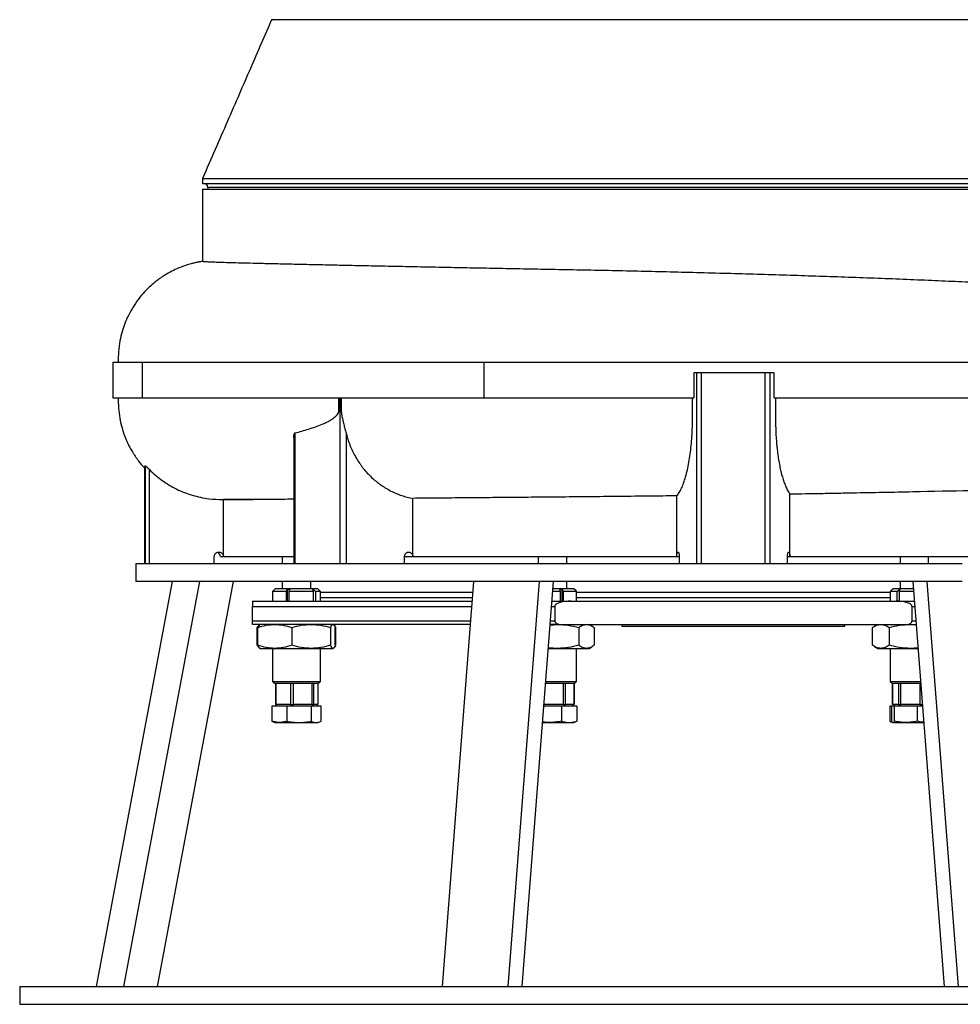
# Model space of a CAD drawing. Extents: x 4548 to 5448, y 3024 to 5003.
# Tile 1 of 8: x 4548 to 5076, y 3024 to 3576. Entities that reach past the tile are written whole.
import ezdxf

# ---------------------------------------------------------------- set-up
doc = ezdxf.new("R2010")
doc.units = 0
doc.header["$LTSCALE"] = 10
doc.header["$MEASUREMENT"] = 0
doc.layers.get('0').update_dxf_attribs({"linetype": 'CONTINUOUS'})

msp = doc.modelspace()

# ---------------------------------------------------------------- linework, layer by layer
at = {"color": 7, "linetype": 'Continuous'}
for p, q in [((4650.89, 3486.69), (4650.89, 3483.69)), ((5245.89, 3483.69), (4650.89, 3483.69)), ((4650.89, 3480.69), (4650.89, 3440.13)), ((4650.89, 3480.69), (5245.89, 3480.69)), ((4653.89, 3481.69), (4653.89, 3480.69)), ((5242.89, 3481.69), (4653.89, 3481.69)), ((4600.59, 3383.69), (4600.59, 3363.69)), ((4600.59, 3383.69), (4616.95, 3383.69)), ((4616.95, 3383.69), (4808.56, 3383.69)), ((4616.95, 3383.69), (4616.95, 3363.69)), ((4808.56, 3383.69), (5171.62, 3383.69)), ((4808.56, 3383.69), (4808.56, 3363.69)), ((4926.3, 3377.69), (4926.3, 3363.69)), ((4927.83, 3377.69), (4926.3, 3377.69)), ((4930.57, 3377.69), (4927.83, 3377.69)), ((4927.83, 3270.69), (4927.83, 3377.69)), ((4966.22, 3377.69), (4930.57, 3377.69)), ((4930.57, 3270.69), (4930.57, 3377.69)), ((4968.95, 3377.69), (4966.22, 3377.69)), ((4966.22, 3270.69), (4966.22, 3377.69)), ((4971.18, 3377.69), (4968.95, 3377.69)), ((4968.95, 3270.69), (4968.95, 3377.69)), ((4971.18, 3363.69), (4971.18, 3377.69)), ((4600.59, 3363.69), (4616.95, 3363.69)), ((4616.95, 3363.69), (4808.56, 3363.69)), ((4727.99, 3270.69), (4727.99, 3363.69)), ((4808.56, 3363.69), (4926.3, 3363.69)), ((4971.18, 3363.69), (5171.62, 3363.69)), ((4702.02, 3341.21), (4702.02, 3270.69)), ((4702.78, 3270.69), (4702.78, 3344.04)), ((4731.5, 3270.69), (4731.5, 3343.25)), ((4618.39, 3324.67), (4618.87, 3325.59)), ((4618.39, 3324.67), (4618.39, 3270.69)), ((4618.87, 3270.69), (4618.87, 3325.59)), ((4621.09, 3270.69), (4621.09, 3323.47)), ((4662.08, 3306.65), (4662.93, 3306.65)), ((4662.42, 3306.66), (4662.64, 3306.65)), ((4662.64, 3274.69), (4662.64, 3306.65)), ((4768.75, 3274.69), (4768.75, 3307.35)), ((4916.7, 3274.69), (4916.7, 3308.76)), ((4980.09, 3274.69), (4980.09, 3309.66)), ((4657.47, 3270.69), (4657.47, 3274.69)), ((4660.89, 3274.69), (4662.64, 3274.69)), ((4662.64, 3274.69), (4702.02, 3274.69)), ((4695.56, 3274.69), (4695.56, 3270.69)), ((4764.11, 3270.69), (4764.11, 3274.69)), ((4764.11, 3274.69), (4768.75, 3274.69)), ((4768.75, 3274.69), (4916.7, 3274.69)), ((4838.98, 3274.69), (4838.98, 3270.69)), ((4854.98, 3270.69), (4854.98, 3274.69)), ((4916.7, 3274.69), (4918.08, 3274.69)), ((4918.08, 3274.69), (4918.08, 3270.69)), ((4978.7, 3270.69), (4978.7, 3274.69)), ((4978.7, 3274.69), (4980.09, 3274.69)), ((4980.09, 3274.69), (5234.14, 3274.69)), ((5041.8, 3274.69), (5041.8, 3270.69)), ((5057.8, 3270.69), (5057.8, 3274.69)), ((4613.39, 3270.69), (4613.39, 3260.69)), ((5076.59, 3270.69), (4613.39, 3270.69)), ((4591.53, 3033.69), (4633.99, 3260.69)), ((4606.84, 3033.69), (4649.3, 3260.69)), ((5076.59, 3260.69), (4613.39, 3260.69)), ((4625.69, 3033.69), (4668.15, 3260.69)), ((4695.56, 3260.69), (4695.56, 3256.69)), ((4711.56, 3256.69), (4711.56, 3260.69)), ((4785.27, 3033.69), (4802.85, 3260.69)), ((4822.22, 3033.69), (4839.81, 3260.69)), ((4830.03, 3033.69), (4847.62, 3260.69)), ((4854.98, 3256.69), (4854.98, 3260.69)), ((5041.8, 3260.69), (5041.8, 3256.69)), ((5066.75, 3033.69), (5049.17, 3260.69)), ((5074.56, 3033.69), (5056.97, 3260.69)), ((4691.56, 3256.69), (4690.06, 3255.19)), ((4690.06, 3255.19), (4690.06, 3249.69)), ((4697.84, 3255.19), (4690.06, 3255.19)), ((4703.56, 3256.69), (4691.56, 3256.69)), ((4697.84, 3255.19), (4698.33, 3256.49)), ((4697.84, 3249.69), (4697.84, 3255.19)), ((4698.33, 3256.49), (4699.72, 3256.49)), ((4698.33, 3256.49), (4698.33, 3249.69)), ((4699.72, 3256.49), (4699.23, 3255.19)), ((4713.1, 3255.19), (4699.23, 3255.19)), ((4699.23, 3255.19), (4699.23, 3249.69)), ((4715.56, 3256.69), (4703.56, 3256.69)), ((4713.1, 3255.19), (4712.63, 3256.51)), ((4713.1, 3249.69), (4713.1, 3255.19)), ((4717.06, 3255.19), (4714.1, 3255.19)), ((4714.1, 3255.19), (4714.1, 3249.69)), ((4717.06, 3255.19), (4715.56, 3256.69)), ((4717.06, 3249.69), (4717.06, 3255.19)), ((4717.06, 3254.69), (4802.39, 3254.69)), ((4717.06, 3251.69), (4802.16, 3251.69)), ((4851.58, 3255.19), (4847.19, 3255.19)), ((4858.98, 3256.69), (4847.31, 3256.69)), ((4851.07, 3256.49), (4852.45, 3256.49)), ((4851.58, 3255.19), (4851.07, 3256.49)), ((4851.58, 3249.69), (4851.58, 3255.19)), ((4852.45, 3256.49), (4852.96, 3255.19)), ((4852.45, 3249.69), (4852.45, 3256.49)), ((4860.48, 3255.19), (4852.96, 3255.19)), ((4852.96, 3255.19), (4852.96, 3249.69)), ((4860.45, 3255.23), (4858.98, 3256.69)), ((4860.4, 3254.69), (4948.39, 3254.69)), ((4860.4, 3251.69), (4948.39, 3251.69)), ((4860.48, 3255.19), (4860.45, 3255.23)), ((4860.48, 3249.69), (4860.48, 3255.19)), ((4948.39, 3254.69), (5036.3, 3254.69)), ((4948.39, 3251.69), (5036.3, 3251.69)), ((5037.8, 3256.69), (5036.3, 3255.19)), ((5036.3, 3255.19), (5036.3, 3249.69)), ((5040.24, 3255.19), (5036.3, 3255.19)), ((5049.48, 3256.69), (5037.8, 3256.69)), ((5040.24, 3255.19), (5041.67, 3256.51)), ((5040.24, 3249.69), (5040.24, 3255.19)), ((5041.67, 3256.51), (5041.36, 3255.19)), ((5049.59, 3255.19), (5041.36, 3255.19)), ((5041.36, 3255.19), (5041.36, 3249.69)), ((4678.89, 3238.69), (4678.89, 3246.69)), ((4678.89, 3246.69), (4801.77, 3246.69)), ((4846.53, 3246.69), (4848.26, 3246.69)), ((4846.77, 3249.69), (4857.23, 3249.69)), ((4848.26, 3246.69), (4848.26, 3238.69)), ((4857.23, 3249.69), (5039.55, 3249.69)), ((5039.55, 3249.69), (5050.02, 3249.69)), ((5048.52, 3238.69), (5048.52, 3246.69)), ((5048.52, 3246.69), (5050.25, 3246.69)), ((4678.89, 3238.69), (4801.15, 3238.69)), ((4801, 3236.69), (4678.89, 3236.69)), ((4681.54, 3225.02), (4681.54, 3234.86)), ((4681.85, 3225.02), (4681.85, 3234.86)), ((4682.88, 3236.59), (4682.78, 3236.53)), ((4683.06, 3236.69), (4682.88, 3236.59)), ((4700.87, 3234.86), (4700.87, 3225.02)), ((4722.59, 3234.86), (4722.59, 3225.02)), ((4724.25, 3236.59), (4724.06, 3236.69)), ((4725.22, 3234.97), (4725.58, 3234.86)), ((4725.28, 3225.02), (4725.28, 3234.86)), ((4725.58, 3225.02), (4725.58, 3234.86)), ((4845.73, 3236.33), (4850, 3236.69)), ((4850.48, 3236.69), (4845.76, 3236.69)), ((4845.91, 3238.69), (4848.26, 3238.69)), ((4850.48, 3236.69), (5046.31, 3236.69)), ((4861.71, 3234.86), (4861.71, 3225.02)), ((4869.06, 3235.78), (4867.48, 3236.69)), ((4870.39, 3234.86), (4870.39, 3225.02)), ((4870.5, 3225.02), (4870.5, 3234.86)), ((4885.89, 3236.69), (4885.89, 3235.69)), ((4885.89, 3235.69), (4948.39, 3235.69)), ((4948.39, 3235.69), (5010.89, 3235.69)), ((5010.89, 3235.69), (5010.89, 3236.69)), ((5026.29, 3225.02), (5026.29, 3234.86)), ((5029.3, 3236.69), (5027.41, 3235.6)), ((5035.71, 3234.86), (5035.71, 3225.02)), ((5046.31, 3236.69), (5051.02, 3236.69)), ((5047.47, 3236.69), (5051.05, 3236.4)), ((5048.52, 3238.69), (5050.87, 3238.69)), ((4725.58, 3225.02), (4725.32, 3224.95)), ((4867.48, 3223.19), (4869.05, 3224.1)), ((5027.41, 3224.29), (5029.3, 3223.19)), ((4682.79, 3223.35), (4682.88, 3223.3)), ((4682.88, 3223.3), (4683.06, 3223.19)), ((4683.06, 3223.19), (4691.36, 3223.19)), ((4690.06, 3223.19), (4690.06, 3204.69)), ((4691.36, 3223.19), (4711.73, 3223.19)), ((4711.73, 3223.19), (4723.93, 3223.19)), ((4717.06, 3204.69), (4717.06, 3223.19)), ((4724.2, 3223.39), (4723.93, 3223.19)), ((4723.93, 3223.19), (4724.06, 3223.19)), ((4724.06, 3223.19), (4724.25, 3223.3)), ((4844.65, 3223.19), (4850, 3223.19)), ((4850, 3223.19), (4844.75, 3223.63)), ((4850, 3223.19), (4866.05, 3223.19)), ((4860.48, 3204.69), (4860.48, 3223.19)), ((4866.05, 3223.19), (4867.48, 3223.19)), ((5029.3, 3223.19), (5031, 3223.19)), ((5031, 3223.19), (5047.47, 3223.19)), ((5036.3, 3223.19), (5036.3, 3204.69)), ((5052.04, 3223.58), (5047.47, 3223.19)), ((5047.47, 3223.19), (5052.07, 3223.19)), ((4690.06, 3204.69), (4691.06, 3203.69)), ((4690.06, 3204.69), (4717.06, 3204.69)), ((4691.06, 3203.69), (4716.06, 3203.69)), ((4691.69, 3203.69), (4691.69, 3191.69)), ((4692.21, 3191.69), (4692.21, 3203.69)), ((4700.23, 3203.69), (4700.23, 3191.69)), ((4701.86, 3191.69), (4701.86, 3203.69)), ((4712.11, 3203.69), (4712.11, 3191.69)), ((4713.22, 3191.69), (4713.22, 3203.69)), ((4715.44, 3203.69), (4715.44, 3191.69)), ((4716.06, 3203.69), (4717.06, 3204.69)), ((4843.2, 3203.69), (4859.48, 3203.69)), ((4843.28, 3204.69), (4860.48, 3204.69)), ((4852.96, 3203.69), (4852.96, 3191.69)), ((4854.35, 3191.69), (4854.35, 3203.69)), ((4859.23, 3191.69), (4859.23, 3203.69)), ((4859.23, 3203.69), (4859.23, 3191.69)), ((4859.48, 3203.69), (4860.48, 3204.69)), ((5036.3, 3204.69), (5037.3, 3203.69)), ((5036.3, 3204.69), (5040.79, 3204.69)), ((5037.3, 3203.69), (5053.58, 3203.69)), ((5037.55, 3203.69), (5037.55, 3191.69)), ((5037.64, 3191.69), (5037.64, 3203.69)), ((5037.67, 3191.69), (5037.67, 3203.69)), ((5040.79, 3204.69), (5053.5, 3204.69)), ((5041.02, 3203.69), (5041.02, 3191.69)), ((5042.26, 3191.69), (5042.26, 3203.69)), ((5052.81, 3203.69), (5052.81, 3191.69)), ((4689.8, 3190.89), (4689.8, 3182.37)), ((4698.04, 3190.89), (4689.8, 3190.89)), ((4691.69, 3191.69), (4692.21, 3191.69)), ((4692.32, 3191.69), (4691.86, 3190.89)), ((4694.48, 3191.69), (4692.21, 3191.69)), ((4697.96, 3191.69), (4694.48, 3191.69)), ((4700.23, 3191.69), (4697.96, 3191.69)), ((4698.04, 3190.89), (4698.04, 3182.37)), ((4711.81, 3190.89), (4698.04, 3190.89)), ((4700.23, 3191.69), (4701.86, 3191.69)), ((4704.76, 3191.69), (4701.86, 3191.69)), ((4709.2, 3191.69), (4704.76, 3191.69)), ((4712.11, 3191.69), (4709.2, 3191.69)), ((4711.81, 3190.89), (4711.81, 3182.37)), ((4717.33, 3190.89), (4711.81, 3190.89)), ((4712.11, 3191.69), (4713.22, 3191.69)), ((4713.85, 3191.69), (4713.22, 3191.69)), ((4714.81, 3191.69), (4713.85, 3191.69)), ((4715.27, 3190.89), (4714.81, 3191.69)), ((4715.44, 3191.69), (4714.81, 3191.69)), ((4717.33, 3182.37), (4717.33, 3190.89)), ((4852.07, 3190.89), (4842.21, 3190.89)), ((4845.25, 3191.69), (4842.27, 3191.69)), ((4849.91, 3191.69), (4845.25, 3191.69)), ((4852.96, 3191.69), (4849.91, 3191.69)), ((4852.07, 3190.89), (4852.07, 3182.37)), ((4860.69, 3190.89), (4852.07, 3190.89)), ((4852.96, 3191.69), (4854.35, 3191.69)), ((4855.74, 3191.69), (4854.35, 3191.69)), ((4857.85, 3191.69), (4855.74, 3191.69)), ((4859.23, 3191.69), (4857.85, 3191.69)), ((4858.69, 3190.89), (4858.23, 3191.69)), ((4860.69, 3190.89), (4860.69, 3182.37)), ((5036.1, 3190.89), (5036.1, 3182.37)), ((5037.09, 3190.89), (5036.1, 3190.89)), ((5037.09, 3190.89), (5037.09, 3182.37)), ((5038.67, 3190.89), (5037.09, 3190.89)), ((5037.64, 3191.69), (5037.55, 3191.69)), ((5037.67, 3191.69), (5037.64, 3191.69)), ((5038.62, 3191.69), (5037.67, 3191.69)), ((5038.56, 3191.69), (5038.1, 3190.89)), ((5040.07, 3191.69), (5038.62, 3191.69)), ((5038.67, 3182.37), (5038.67, 3190.89)), ((5051.38, 3190.89), (5038.67, 3190.89)), ((5041.02, 3191.69), (5040.07, 3191.69)), ((5041.02, 3191.69), (5042.26, 3191.69)), ((5045.25, 3191.69), (5042.26, 3191.69)), ((5049.82, 3191.69), (5045.25, 3191.69)), ((5052.81, 3191.69), (5049.82, 3191.69)), ((5051.38, 3190.89), (5051.38, 3182.37)), ((5054.57, 3190.89), (5051.38, 3190.89)), ((5052.81, 3191.69), (5054.39, 3191.69)), ((5054.39, 3191.69), (5054.39, 3193.22)), ((5054.51, 3191.69), (5054.39, 3191.69)), ((4689.8, 3182.37), (4690.48, 3182.12)), ((4690.47, 3182.09), (4691.56, 3181.69)), ((4691.56, 3181.69), (4693.92, 3181.69)), ((4693.92, 3181.69), (4704.93, 3181.69)), ((4704.93, 3181.69), (4714.57, 3181.69)), ((4714.57, 3181.69), (4715.56, 3181.69)), ((4715.56, 3181.69), (4716.66, 3182.09)), ((4841.5, 3181.69), (4845.21, 3181.69)), ((4845.21, 3181.69), (4856.38, 3181.69)), ((4856.38, 3181.69), (4858.98, 3181.69)), ((4858.98, 3181.69), (4859.89, 3182.02)), ((4860.69, 3182.37), (4859.88, 3182.05)), ((5036.89, 3182.02), (5037.8, 3181.69)), ((5037.88, 3181.69), (5045.02, 3181.69)), ((5045.02, 3181.69), (5055.29, 3181.69)), ((4548.39, 3033.69), (4548.39, 3023.69)), ((4548.39, 3033.69), (5348.39, 3033.69)), ((4548.39, 3023.69), (5348.39, 3023.69))]:
    msp.add_line(p, q, dxfattribs=at)
for centre, radius, end in [((4651.89, 3481.69), 2, 90), ((4658.39, 3274.69), 2.5, 70.6418)]:
    msp.add_arc(centre, radius, 0, end, dxfattribs=at)
for points, knots in [([(4689.59, 3575.69), (4687.65, 3571.25), (4683.72, 3562.2), (4677.65, 3548.21), (4671.32, 3533.64), (4664.73, 3518.49), (4657.88, 3502.74), (4653.25, 3492.12), (4650.89, 3486.69)], [0, 0, 0, 0, 0.1512673, 0.307828, 0.4703589, 0.6395125, 0.8158884, 1, 1, 1, 1]), ([(5207.13, 3575.69), (5207.12, 3575.69), (5207.1, 3575.69), (5206.9, 3575.69), (5206.25, 3575.69), (5206.34, 3575.69), (5206.52, 3575.69), (5206.51, 3575.69), (5206.09, 3575.69), (5205.09, 3575.69), (5203.55, 3575.69), (5201.73, 3575.69), (5199.49, 3575.69), (5190.66, 3575.69), (5152.86, 3575.69), (5094.26, 3575.69), (5030.75, 3575.69), (4991.16, 3575.69), (4972.54, 3575.69), (4964.09, 3575.69), (4959.86, 3575.69), (4955.42, 3575.69), (4951.13, 3575.69), (4947.23, 3575.69), (4943.11, 3575.69), (4938.47, 3575.69), (4933.43, 3575.69), (4928.59, 3575.69), (4899.84, 3575.69), (4852.07, 3575.69), (4787.21, 3575.69), (4741.89, 3575.69), (4715.09, 3575.69), (4705.94, 3575.69), (4701.14, 3575.69), (4697.3, 3575.69), (4694.61, 3575.69), (4692.88, 3575.69), (4691.62, 3575.69), (4690.67, 3575.69), (4690.27, 3575.69), (4690.18, 3575.69), (4690.37, 3575.69), (4690.51, 3575.69), (4689.48, 3575.69), (4689.63, 3575.69), (4689.65, 3575.69)], [0, 0, 0, 0, 0.053375, 0.11556, 0.139725, 0.144611, 0.149543, 0.154444, 0.159273, 0.164072, 0.167603, 0.171134, 0.174662, 0.178194, 0.206891, 0.321681, 0.409736, 0.453764, 0.475781, 0.481371, 0.487, 0.492541, 0.498008, 0.501837, 0.505666, 0.512059, 0.518502, 0.525004, 0.531479, 0.631542, 0.708594, 0.785646, 0.808655, 0.814869, 0.821081, 0.827247, 0.83078, 0.834313, 0.837846, 0.841379, 0.848363, 0.855367, 0.862392, 0.869406, 0.980366, 1, 1, 1, 1]), ([(4651.02, 3486.69), (4651.03, 3486.69), (4651.06, 3486.69), (4652.58, 3486.69), (4655.34, 3486.69), (4659.41, 3486.69), (4664.7, 3486.69), (4671.2, 3486.69), (4678.88, 3486.69), (4687.71, 3486.69), (4697.66, 3486.69), (4708.68, 3486.69), (4720.72, 3486.69), (4733.73, 3486.69), (4747.66, 3486.69), (4762.44, 3486.69), (4778.02, 3486.69), (4794.33, 3486.69), (4811.29, 3486.69), (4828.84, 3486.69), (4846.9, 3486.69), (4865.39, 3486.69), (4884.24, 3486.69), (4903.36, 3486.69), (4922.67, 3486.69), (4942.09, 3486.69), (4961.54, 3486.69), (4980.93, 3486.69), (5000.19, 3486.69), (5019.22, 3486.69), (5037.95, 3486.69), (5056.3, 3486.69), (5074.19, 3486.69), (5091.54, 3486.69), (5108.28, 3486.69), (5124.33, 3486.69), (5139.64, 3486.69), (5154.13, 3486.69), (5167.74, 3486.69), (5180.42, 3486.69), (5192.1, 3486.69), (5202.75, 3486.69), (5212.31, 3486.69), (5220.74, 3486.69), (5228.01, 3486.69), (5234.09, 3486.69), (5238.94, 3486.69), (5242.58, 3486.69), (5244.87, 3486.69), (5245.93, 3486.69), (5245.78, 3486.69), (5245.75, 3486.69)], [0, 0, 0, 0, 0.014868, 0.035673, 0.056478, 0.077282, 0.098087, 0.118892, 0.139696, 0.160501, 0.181306, 0.20211, 0.222915, 0.24372, 0.264524, 0.285329, 0.306134, 0.326938, 0.347743, 0.368548, 0.389352, 0.410157, 0.430962, 0.451766, 0.472571, 0.493376, 0.51418, 0.534985, 0.55579, 0.576594, 0.597399, 0.618204, 0.639008, 0.659813, 0.680618, 0.701422, 0.722227, 0.743032, 0.763836, 0.784641, 0.805446, 0.82625, 0.847055, 0.86786, 0.888664, 0.909469, 0.930273, 0.951078, 0.971883, 0.992687, 1, 1, 1, 1]), ([(4650.89, 3440.17), (4650.55, 3440.12), (4650.02, 3440.04), (4649.24, 3439.91), (4648.73, 3439.82), (4648.29, 3439.73), (4647.74, 3439.62), (4647.01, 3439.47), (4645.9, 3439.22), (4644.01, 3438.74), (4640.72, 3437.75), (4636.8, 3436.23), (4632.91, 3434.33), (4629.9, 3432.59), (4627.48, 3431), (4625.3, 3429.41), (4622.89, 3427.48), (4619.9, 3424.76), (4616.52, 3421.11), (4613.75, 3417.47), (4611.69, 3414.28), (4610.16, 3411.62), (4608.49, 3408.28), (4606.84, 3404.23), (4605.33, 3399.4), (4604.19, 3393.97), (4603.62, 3388.62), (4603.64, 3385.1), (4603.65, 3383.69)], [0, 0, 0, 0, 0.02912, 0.045479, 0.051146, 0.055435, 0.063168, 0.070849, 0.082875, 0.104212, 0.14186, 0.207514, 0.256671, 0.298763, 0.333749, 0.361911, 0.396814, 0.445733, 0.50852, 0.577295, 0.611776, 0.646295, 0.688959, 0.747348, 0.805122, 0.872401, 0.948779, 1, 1, 1, 1]), ([(5217.93, 3415.42), (5217.77, 3415.48), (5215.59, 3416.28), (5211.13, 3417.58), (5204.07, 3419.05), (5196.33, 3420.27), (5187.93, 3421.36), (5178.87, 3422.32), (5169.31, 3423.15), (5159.3, 3423.91), (5148.88, 3424.63), (5137.91, 3425.35), (5126.39, 3426.06), (5114.36, 3426.75), (5101.43, 3427.44), (5087.56, 3428.14), (5072.76, 3428.84), (5057.43, 3429.51), (5041.59, 3430.17), (5025.31, 3430.79), (5008.93, 3431.38), (4992.52, 3431.94), (4976.14, 3432.46), (4959.51, 3432.96), (4942.68, 3433.44), (4925.71, 3433.89), (4908.98, 3434.31), (4892.54, 3434.7), (4876.42, 3435.05), (4860.38, 3435.37), (4844.46, 3435.66), (4828.72, 3435.95), (4813.52, 3436.23), (4798.89, 3436.52), (4784.86, 3436.79), (4771.21, 3437.07), (4757.98, 3437.34), (4745.25, 3437.6), (4733.29, 3437.85), (4722.12, 3438.09), (4711.76, 3438.31), (4702.02, 3438.53), (4692.98, 3438.73), (4684.68, 3438.93), (4677.31, 3439.11), (4670.86, 3439.27), (4665.33, 3439.42), (4660.62, 3439.56), (4656.78, 3439.7), (4653.84, 3439.83), (4651.92, 3439.95), (4650.96, 3440.05), (4650.99, 3440.11), (4651, 3440.13)], [0, 0, 0, 0, 0.001434, 0.019378, 0.037338, 0.055287, 0.07367, 0.092065, 0.110449, 0.128377, 0.146316, 0.164244, 0.182566, 0.200898, 0.21922, 0.239729, 0.260255, 0.280764, 0.301871, 0.322994, 0.344101, 0.364594, 0.385102, 0.405595, 0.426684, 0.447791, 0.46888, 0.489359, 0.509855, 0.530334, 0.551409, 0.572501, 0.593576, 0.614049, 0.634538, 0.655011, 0.676079, 0.697164, 0.718232, 0.738707, 0.759198, 0.779673, 0.800744, 0.821831, 0.842901, 0.863374, 0.883862, 0.904334, 0.925401, 0.946485, 0.967552, 0.988023, 1, 1, 1, 1]), ([(4603.63, 3363.69), (4603.63, 3363.33), (4603.63, 3360.94), (4603.77, 3356.68), (4604.6, 3351.19), (4605.8, 3346.34), (4607.22, 3342.17), (4608.78, 3338.51), (4610.35, 3335.43), (4611.78, 3332.97), (4612.97, 3331.13), (4614, 3329.64), (4615.66, 3327.43), (4617.09, 3325.63), (4618.31, 3324.39), (4618.39, 3324.3)], [0, 0, 0, 0, 0.025302, 0.166405, 0.295426, 0.411271, 0.513407, 0.601438, 0.688034, 0.753521, 0.7996, 0.840531, 0.879218, 0.991752, 1, 1, 1, 1]), ([(4702.78, 3344.04), (4705.26, 3344.7), (4707.77, 3345.4), (4711.58, 3346.59), (4712.86, 3347.01), (4715.43, 3347.92), (4716.72, 3348.41), (4718.65, 3349.22), (4719.3, 3349.5), (4720.58, 3350.11), (4721.22, 3350.43), (4722.49, 3351.13), (4723.12, 3351.51), (4724.05, 3352.14), (4724.36, 3352.36), (4724.95, 3352.83), (4725.24, 3353.08), (4725.81, 3353.62), (4726.08, 3353.92), (4726.59, 3354.57), (4726.82, 3354.93), (4727.09, 3355.53), (4727.16, 3355.75), (4727.28, 3356.19), (4727.32, 3356.42), (4727.34, 3356.77), (4727.34, 3356.89), (4727.34, 3357.12), (4727.34, 3357.47), (4727.33, 3359.7), (4727.33, 3361.82), (4727.33, 3363.69)], [0, 0, 0, 0, 0.25, 0.25, 0.375, 0.375, 0.5, 0.5, 0.5625, 0.5625, 0.625, 0.625, 0.6875, 0.6875, 0.71875, 0.71875, 0.75, 0.75, 0.78125, 0.78125, 0.8125, 0.8125, 0.828125, 0.828125, 0.84375, 0.84375, 0.851563, 0.851563, 0.859375, 0.875, 1, 1, 1, 1]), ([(4728.57, 3363.69), (4728.57, 3361.95), (4728.56, 3360.2), (4728.56, 3358.02), (4728.56, 3357.59), (4728.56, 3356.93), (4728.56, 3356.71), (4728.58, 3356.28), (4728.59, 3356.06), (4728.65, 3355.42), (4728.7, 3354.99), (4728.84, 3354.14), (4728.92, 3353.72), (4729.17, 3352.46), (4729.36, 3351.62), (4729.76, 3349.94), (4729.97, 3349.1), (4730.39, 3347.42), (4730.61, 3346.59), (4731.06, 3344.91), (4731.28, 3344.08), (4731.5, 3343.25)], [0, 0, 0, 0, 0.25, 0.25, 0.3125, 0.3125, 0.34375, 0.34375, 0.375, 0.375, 0.4375, 0.4375, 0.5, 0.5, 0.625, 0.625, 0.75, 0.75, 0.875, 0.875, 1, 1, 1, 1]), ([(4916.7, 3308.76), (4917.15, 3309.34), (4918.04, 3310.48), (4919.32, 3312.91), (4920.52, 3315.83), (4921.63, 3319.29), (4922.63, 3323.21), (4923.49, 3327.5), (4924.2, 3332.09), (4924.76, 3336.9), (4925.18, 3341.98), (4925.42, 3347.3), (4925.5, 3352.75), (4925.5, 3358.22), (4925.5, 3361.87), (4925.49, 3363.69)], [0, 0, 0, 0, 0.077578, 0.155387, 0.232944, 0.310679, 0.388674, 0.466388, 0.540964, 0.615792, 0.690356, 0.767366, 0.844705, 0.922444, 1, 1, 1, 1]), ([(4972.02, 3363.69), (4972.02, 3360.88), (4972.02, 3358.07), (4972.02, 3354.56), (4972.02, 3353.51), (4972.02, 3352.45), (4972.02, 3351.75), (4972.02, 3351.4), (4972.03, 3349.65), (4972.05, 3348.25), (4972.18, 3344.1), (4972.33, 3341.36), (4972.61, 3337.98), (4972.68, 3337.31), (4972.81, 3335.97), (4972.88, 3335.32), (4973.1, 3333.37), (4973.26, 3332.11), (4973.62, 3329.65), (4973.81, 3328.46), (4974.13, 3326.72), (4974.23, 3326.14), (4974.46, 3325.01), (4974.58, 3324.46), (4975.17, 3321.74), (4975.69, 3319.76), (4976.54, 3317.07), (4976.83, 3316.23), (4977.29, 3315.03), (4977.45, 3314.64), (4977.76, 3313.89), (4977.92, 3313.53), (4978.72, 3311.79), (4979.39, 3310.62), (4980.09, 3309.66)], [0, 0, 0, 0, 0.125, 0.125, 0.15625, 0.171875, 0.171875, 0.1875, 0.1875, 0.25, 0.25, 0.375, 0.375, 0.40625, 0.40625, 0.4375, 0.4375, 0.5, 0.5, 0.5625, 0.5625, 0.59375, 0.59375, 0.625, 0.625, 0.75, 0.75, 0.8125, 0.8125, 0.84375, 0.84375, 0.875, 0.875, 1, 1, 1, 1]), ([(4702.05, 3341.21), (4702.04, 3341.41), (4702.01, 3341.95), (4702.11, 3342.79), (4702.29, 3343.51), (4702.55, 3343.93), (4702.71, 3344.01), (4702.78, 3344.04)], [0, 0, 0, 0, 0.185095, 0.478805, 0.784395, 0.902429, 1, 1, 1, 1]), ([(4731.5, 3343.25), (4731.81, 3342.06), (4732.15, 3340.88), (4732.93, 3338.57), (4733.36, 3337.43), (4734.74, 3334.1), (4735.8, 3331.98), (4737.59, 3328.94), (4738.22, 3327.95), (4739.21, 3326.51), (4739.55, 3326.03), (4740.25, 3325.09), (4740.6, 3324.62), (4742.42, 3322.35), (4743.96, 3320.67), (4747.25, 3317.57), (4748.99, 3316.15), (4751.74, 3314.21), (4752.67, 3313.61), (4754.56, 3312.47), (4755.52, 3311.95), (4758.44, 3310.47), (4760.43, 3309.64), (4763.5, 3308.61), (4764.54, 3308.3), (4766.64, 3307.77), (4767.69, 3307.54), (4768.75, 3307.35)], [0, 0, 0, 0, 0.0625, 0.0625, 0.125, 0.125, 0.25, 0.25, 0.3125, 0.3125, 0.34375, 0.34375, 0.375, 0.375, 0.5, 0.5, 0.625, 0.625, 0.6875, 0.6875, 0.75, 0.75, 0.875, 0.875, 0.9375, 0.9375, 1, 1, 1, 1]), ([(4618.87, 3325.59), (4618.91, 3325.58), (4618.97, 3325.56), (4619.32, 3325.25), (4619.94, 3324.64), (4620.59, 3323.97), (4621.02, 3323.54), (4621.09, 3323.47)], [0, 0, 0, 0, 0.168721, 0.336637, 0.577599, 0.928523, 1, 1, 1, 1]), ([(4621.09, 3323.47), (4622.22, 3322.39), (4624.47, 3320.22), (4628.2, 3317.33), (4632.17, 3314.73), (4636.36, 3312.47), (4640.68, 3310.59), (4645.15, 3309.05), (4649.75, 3307.88), (4655.41, 3306.88), (4659.54, 3306.76), (4662.08, 3306.68)], [0, 0, 0, 0, 0.101947, 0.2039, 0.308762, 0.413629, 0.516777, 0.619929, 0.725713, 0.8315, 1, 1, 1, 1]), ([(5204.39, 3315.59), (5199, 3315.26), (5192.98, 3314.95), (5183.02, 3314.53), (5179.54, 3314.39), (5174.99, 3314.22), (5174.07, 3314.19), (5172.22, 3314.13), (5171.28, 3314.09), (5168.43, 3314), (5166.51, 3313.93), (5160.64, 3313.75), (5156.6, 3313.63), (5148.29, 3313.4), (5144.01, 3313.27), (5130.83, 3312.9), (5121.57, 3312.65), (5109.38, 3312.33), (5106.92, 3312.27), (5103.17, 3312.18), (5101.91, 3312.14), (5099.38, 3312.08), (5098.11, 3312.05), (5091.73, 3311.89), (5086.55, 3311.77), (5070.82, 3311.4), (5060.07, 3311.16), (5038.01, 3310.7), (5026.71, 3310.48), (5013.69, 3310.24), (5012.24, 3310.21), (5009.33, 3310.16), (5007.87, 3310.13), (5003.49, 3310.06), (5000.57, 3310), (4991.8, 3309.85), (4985.95, 3309.76), (4980.09, 3309.66)], [0, 0, 0, 0, 0.125, 0.125, 0.1875, 0.1875, 0.203125, 0.203125, 0.21875, 0.21875, 0.25, 0.25, 0.3125, 0.3125, 0.375, 0.375, 0.5, 0.5, 0.53125, 0.53125, 0.546875, 0.546875, 0.5625, 0.5625, 0.625, 0.625, 0.75, 0.75, 0.875, 0.875, 0.890625, 0.890625, 0.90625, 0.90625, 0.9375, 0.9375, 1, 1, 1, 1]), ([(4702.02, 3306.83), (4699.77, 3306.81), (4694.55, 3306.78), (4687.77, 3306.74), (4681.39, 3306.7), (4676.08, 3306.68), (4671.49, 3306.66), (4667.69, 3306.65), (4664.63, 3306.64), (4663.3, 3306.64), (4662.64, 3306.65)], [0, 0, 0, 0, 0.1066551, 0.2473637, 0.3711179, 0.4949601, 0.6187144, 0.7457778, 0.8729365, 1, 1, 1, 1]), ([(4662.64, 3306.69), (4663.45, 3306.69), (4665.05, 3306.69), (4668.76, 3306.69), (4673.28, 3306.69), (4676.73, 3306.69), (4678.98, 3306.69), (4679.26, 3306.69)], [0, 0, 0, 0, 0.260764, 0.522631, 0.745683, 0.968906, 1, 1, 1, 1]), ([(4916.7, 3308.76), (4915.38, 3308.75), (4908.8, 3308.66), (4896.99, 3308.52), (4881.39, 3308.35), (4865.84, 3308.2), (4850.41, 3308.06), (4835.16, 3307.93), (4820.61, 3307.8), (4806.81, 3307.68), (4793.69, 3307.56), (4780.94, 3307.45), (4772.81, 3307.38), (4768.75, 3307.35)], [0, 0, 0, 0, 0.024426, 0.122593, 0.220836, 0.319003, 0.420022, 0.521123, 0.622142, 0.716068, 0.809994, 0.904997, 1, 1, 1, 1]), ([(4657.47, 3274.69), (4657.49, 3274.96), (4657.54, 3275.5), (4657.95, 3276.21), (4658.54, 3276.78), (4659.33, 3277.14), (4660.22, 3277.24), (4661.13, 3277.03), (4661.92, 3276.51), (4662.45, 3275.77), (4662.63, 3275.12), (4662.64, 3274.77), (4662.64, 3274.69)], [0, 0, 0, 0, 0.098527, 0.196975, 0.298163, 0.405726, 0.519999, 0.638523, 0.756332, 0.868285, 0.972324, 1, 1, 1, 1]), ([(4764.11, 3274.69), (4764.11, 3274.86), (4764.12, 3275.03), (4764.19, 3275.36), (4764.23, 3275.53), (4764.36, 3275.83), (4764.43, 3275.98), (4764.61, 3276.25), (4764.71, 3276.38), (4764.92, 3276.61), (4765.04, 3276.71), (4765.3, 3276.88), (4765.43, 3276.96), (4765.7, 3277.07), (4765.85, 3277.12), (4766.14, 3277.18), (4766.28, 3277.19), (4766.58, 3277.19), (4766.72, 3277.18), (4767.01, 3277.12), (4767.15, 3277.07), (4767.43, 3276.95), (4767.56, 3276.88), (4767.81, 3276.71), (4767.93, 3276.61), (4768.26, 3276.26), (4768.44, 3275.99), (4768.62, 3275.53), (4768.67, 3275.37), (4768.73, 3275.04), (4768.75, 3274.86), (4768.75, 3274.69)], [0, 0, 0, 0, 0.0625, 0.0625, 0.125, 0.125, 0.1875, 0.1875, 0.25, 0.25, 0.3125, 0.3125, 0.375, 0.375, 0.4375, 0.4375, 0.5, 0.5, 0.5625, 0.5625, 0.625, 0.625, 0.6875, 0.6875, 0.75, 0.75, 0.875, 0.875, 0.9375, 0.9375, 1, 1, 1, 1]), ([(4916.7, 3274.69), (4916.7, 3274.96), (4916.72, 3275.49), (4916.83, 3276.21), (4916.99, 3276.78), (4917.2, 3277.14), (4917.44, 3277.24), (4917.68, 3277.03), (4917.89, 3276.51), (4918.03, 3275.77), (4918.08, 3275.13), (4918.08, 3274.77), (4918.08, 3274.69)], [0, 0, 0, 0, 0.098368, 0.196655, 0.297803, 0.405544, 0.520077, 0.638703, 0.756326, 0.867998, 0.971959, 1, 1, 1, 1]), ([(4978.7, 3274.69), (4978.71, 3274.96), (4978.72, 3275.5), (4978.83, 3276.21), (4978.99, 3276.78), (4979.2, 3277.14), (4979.44, 3277.24), (4979.68, 3277.03), (4979.89, 3276.51), (4980.03, 3275.77), (4980.08, 3275.12), (4980.09, 3274.77), (4980.09, 3274.69)], [0, 0, 0, 0, 0.098527, 0.196975, 0.298163, 0.405726, 0.519999, 0.638523, 0.756332, 0.868285, 0.972324, 1, 1, 1, 1]), ([(4678.89, 3249.69), (4678.89, 3249.66), (4678.89, 3249.6), (4678.89, 3249.17), (4678.89, 3248.55), (4678.89, 3248.05), (4678.89, 3247.47), (4678.89, 3247.06), (4678.89, 3246.79), (4678.89, 3246.69)], [0, 0, 0, 0, 0.300527, 0.606211, 0.726991, 0.863805, 0.917651, 0.972063, 1, 1, 1, 1]), ([(4678.89, 3249.69), (4680.68, 3249.69), (4684.25, 3249.69), (4690.71, 3249.69), (4697.97, 3249.69), (4706.16, 3249.69), (4715.18, 3249.69), (4725.06, 3249.69), (4735.71, 3249.69), (4747.11, 3249.69), (4759.19, 3249.69), (4771.88, 3249.69), (4785.18, 3249.69), (4795.24, 3249.69), (4801.01, 3249.69), (4802, 3249.69)], [0, 0, 0, 0, 0.079654, 0.15931, 0.240558, 0.32181, 0.404158, 0.486509, 0.569418, 0.65233, 0.735239, 0.818151, 0.900499, 0.98285, 1, 1, 1, 1]), ([(4857.23, 3249.69), (4856.23, 3249.66), (4854.21, 3249.6), (4851.81, 3249.17), (4850.04, 3248.55), (4849.11, 3248.05), (4848.53, 3247.47), (4848.29, 3247.06), (4848.27, 3246.79), (4848.26, 3246.69)], [0, 0, 0, 0, 0.300527, 0.606211, 0.726991, 0.863805, 0.917651, 0.972063, 1, 1, 1, 1]), ([(5048.52, 3246.69), (5048.51, 3246.83), (5048.47, 3247.12), (5048.15, 3247.62), (5047.21, 3248.39), (5045.27, 3249.11), (5042.56, 3249.61), (5040.56, 3249.66), (5039.55, 3249.69)], [0, 0, 0, 0, 0.039626, 0.08898, 0.172739, 0.40122, 0.697325, 1, 1, 1, 1]), ([(4678.89, 3236.69), (4678.89, 3236.91), (4678.89, 3237.2), (4678.89, 3237.82), (4678.89, 3238.26), (4678.89, 3238.57), (4678.89, 3238.69)], [0, 0, 0, 0, 0.517325, 0.699877, 0.884241, 1, 1, 1, 1]), ([(4681.54, 3234.86), (4681.83, 3235.4), (4682.25, 3236.2), (4682.69, 3236.38), (4682.84, 3236.44)], [0, 0, 0, 0, 0.665253, 1, 1, 1, 1]), ([(4681.85, 3234.86), (4683.4, 3235.37), (4686.51, 3236.41), (4689.74, 3236.6), (4691.36, 3236.69)], [0, 0, 0, 0, 0.49546, 1, 1, 1, 1]), ([(4682.93, 3236.5), (4682.79, 3236.44), (4682.43, 3236.26), (4682.07, 3235.4), (4681.85, 3234.86)], [0, 0, 0, 0, 0.371374, 1, 1, 1, 1]), ([(4691.36, 3236.69), (4692.96, 3236.6), (4696.18, 3236.41), (4699.3, 3235.38), (4700.87, 3234.86)], [0, 0, 0, 0, 0.4945114, 1, 1, 1, 1]), ([(4700.87, 3234.86), (4702.64, 3235.37), (4706.19, 3236.41), (4709.87, 3236.6), (4711.73, 3236.69)], [0, 0, 0, 0, 0.495458, 1, 1, 1, 1]), ([(4711.73, 3236.69), (4713.55, 3236.6), (4717.23, 3236.41), (4720.79, 3235.38), (4722.59, 3234.86)], [0, 0, 0, 0, 0.494511, 1, 1, 1, 1]), ([(4722.59, 3234.86), (4722.8, 3235.37), (4723.25, 3236.41), (4723.7, 3236.6), (4723.93, 3236.69)], [0, 0, 0, 0, 0.495458, 1, 1, 1, 1]), ([(4725.58, 3234.86), (4725.3, 3235.4), (4724.88, 3236.2), (4724.44, 3236.38), (4724.29, 3236.44)], [0, 0, 0, 0, 0.665254, 1, 1, 1, 1]), ([(4724.48, 3236.3), (4724.52, 3236.27), (4724.79, 3236.1), (4725.05, 3235.43), (4725.28, 3234.86)], [0, 0, 0, 0, 0.150672, 1, 1, 1, 1]), ([(4848.26, 3238.69), (4848.28, 3238.56), (4848.31, 3238.26), (4848.64, 3237.77), (4849.35, 3237.17), (4850.04, 3236.88), (4850.48, 3236.69)], [0, 0, 0, 0, 0.126122, 0.28321, 0.549796, 1, 1, 1, 1]), ([(4850, 3236.69), (4851.96, 3236.6), (4855.93, 3236.41), (4859.77, 3235.38), (4861.71, 3234.86)], [0, 0, 0, 0, 0.494511, 1, 1, 1, 1]), ([(4861.71, 3234.86), (4862.41, 3235.37), (4863.84, 3236.41), (4865.31, 3236.6), (4866.05, 3236.69)], [0, 0, 0, 0, 0.495459, 1, 1, 1, 1]), ([(4866.05, 3236.69), (4866.78, 3236.6), (4868.25, 3236.41), (4869.67, 3235.38), (4870.39, 3234.86)], [0, 0, 0, 0, 0.494511, 1, 1, 1, 1]), ([(5026.29, 3234.86), (5027.05, 3235.37), (5028.6, 3236.41), (5030.19, 3236.6), (5031, 3236.69)], [0, 0, 0, 0, 0.4954584, 1, 1, 1, 1]), ([(5031, 3236.69), (5031.79, 3236.6), (5033.39, 3236.41), (5034.93, 3235.38), (5035.71, 3234.86)], [0, 0, 0, 0, 0.494511, 1, 1, 1, 1]), ([(5035.71, 3234.86), (5037.62, 3235.37), (5041.48, 3236.41), (5045.46, 3236.6), (5047.47, 3236.69)], [0, 0, 0, 0, 0.495458, 1, 1, 1, 1]), ([(5046.31, 3236.69), (5046.81, 3236.91), (5047.49, 3237.2), (5048.18, 3237.82), (5048.47, 3238.26), (5048.51, 3238.57), (5048.52, 3238.69)], [0, 0, 0, 0, 0.517325, 0.699877, 0.884241, 1, 1, 1, 1]), ([(4682.84, 3223.44), (4682.7, 3223.5), (4682.26, 3223.67), (4681.83, 3224.48), (4681.54, 3225.02)], [0, 0, 0, 0, 0.3213, 1, 1, 1, 1]), ([(4691.36, 3223.19), (4689.77, 3223.29), (4686.55, 3223.47), (4683.43, 3224.5), (4681.85, 3225.02)], [0, 0, 0, 0, 0.49451, 1, 1, 1, 1]), ([(4681.85, 3225.02), (4682.07, 3224.5), (4682.42, 3223.64), (4682.79, 3223.46), (4682.93, 3223.39)], [0, 0, 0, 0, 0.61616, 1, 1, 1, 1]), ([(4700.87, 3225.02), (4699.33, 3224.51), (4696.21, 3223.48), (4692.99, 3223.29), (4691.36, 3223.19)], [0, 0, 0, 0, 0.495458, 1, 1, 1, 1]), ([(4711.73, 3223.19), (4709.91, 3223.29), (4706.23, 3223.47), (4702.67, 3224.5), (4700.87, 3225.02)], [0, 0, 0, 0, 0.494511, 1, 1, 1, 1]), ([(4722.59, 3225.02), (4720.82, 3224.51), (4717.26, 3223.48), (4713.59, 3223.29), (4711.73, 3223.19)], [0, 0, 0, 0, 0.495458, 1, 1, 1, 1]), ([(4723.93, 3223.19), (4723.71, 3223.29), (4723.25, 3223.47), (4722.81, 3224.5), (4722.59, 3225.02)], [0, 0, 0, 0, 0.494511, 1, 1, 1, 1]), ([(4724.29, 3223.44), (4724.43, 3223.5), (4724.87, 3223.67), (4725.3, 3224.48), (4725.58, 3225.02)], [0, 0, 0, 0, 0.321299, 1, 1, 1, 1]), ([(4725.28, 3225.02), (4725.06, 3224.47), (4724.8, 3223.79), (4724.53, 3223.62), (4724.48, 3223.6)], [0, 0, 0, 0, 0.830611, 1, 1, 1, 1]), ([(4861.71, 3225.02), (4859.81, 3224.51), (4855.97, 3223.48), (4852, 3223.29), (4850, 3223.19)], [0, 0, 0, 0, 0.495457, 1, 1, 1, 1]), ([(4866.05, 3223.19), (4865.32, 3223.29), (4863.85, 3223.47), (4862.43, 3224.5), (4861.71, 3225.02)], [0, 0, 0, 0, 0.494512, 1, 1, 1, 1]), ([(4870.39, 3225.02), (4869.69, 3224.51), (4868.26, 3223.48), (4866.79, 3223.29), (4866.05, 3223.19)], [0, 0, 0, 0, 0.495457, 1, 1, 1, 1]), ([(5031, 3223.19), (5030.21, 3223.29), (5028.61, 3223.47), (5027.07, 3224.5), (5026.29, 3225.02)], [0, 0, 0, 0, 0.4945112, 1, 1, 1, 1]), ([(5035.71, 3225.02), (5034.95, 3224.51), (5033.4, 3223.48), (5031.81, 3223.29), (5031, 3223.19)], [0, 0, 0, 0, 0.49546, 1, 1, 1, 1]), ([(5047.47, 3223.19), (5045.5, 3223.29), (5041.52, 3223.47), (5037.66, 3224.5), (5035.71, 3225.02)], [0, 0, 0, 0, 0.49451, 1, 1, 1, 1]), ([(4693.92, 3181.69), (4693.23, 3181.73), (4691.85, 3181.79), (4690.48, 3182.18), (4689.8, 3182.37)], [0, 0, 0, 0, 0.497781, 1, 1, 1, 1]), ([(4698.04, 3182.37), (4697.36, 3182.18), (4696, 3181.8), (4694.62, 3181.73), (4693.92, 3181.69)], [0, 0, 0, 0, 0.4981128, 1, 1, 1, 1]), ([(4698.04, 3182.37), (4699.18, 3182.18), (4701.46, 3181.8), (4703.77, 3181.73), (4704.93, 3181.69)], [0, 0, 0, 0, 0.498114, 1, 1, 1, 1]), ([(4704.93, 3181.69), (4706.08, 3181.73), (4708.39, 3181.79), (4710.67, 3182.18), (4711.81, 3182.37)], [0, 0, 0, 0, 0.497781, 1, 1, 1, 1]), ([(4711.81, 3182.37), (4712.27, 3182.18), (4713.18, 3181.8), (4714.11, 3181.73), (4714.57, 3181.69)], [0, 0, 0, 0, 0.498112, 1, 1, 1, 1]), ([(4714.57, 3181.69), (4715.03, 3181.73), (4715.96, 3181.79), (4716.87, 3182.18), (4717.33, 3182.37)], [0, 0, 0, 0, 0.497781, 1, 1, 1, 1]), ([(4845.21, 3181.69), (4844.07, 3181.7), (4842.83, 3181.72), (4841.61, 3181.9), (4841.52, 3181.91)], [0, 0, 0, 0, 0.926052, 1, 1, 1, 1]), ([(4852.07, 3182.37), (4850.94, 3182.18), (4848.67, 3181.8), (4846.37, 3181.73), (4845.21, 3181.69)], [0, 0, 0, 0, 0.498112, 1, 1, 1, 1]), ([(4852.07, 3182.37), (4852.78, 3182.18), (4854.2, 3181.8), (4855.65, 3181.73), (4856.38, 3181.69)], [0, 0, 0, 0, 0.498113, 1, 1, 1, 1]), ([(4856.38, 3181.69), (4857.1, 3181.73), (4858.54, 3181.79), (4859.97, 3182.18), (4860.69, 3182.37)], [0, 0, 0, 0, 0.497781, 1, 1, 1, 1]), ([(5036.1, 3182.37), (5036.52, 3182.16), (5036.99, 3181.92), (5037.48, 3181.86), (5037.54, 3181.85)], [0, 0, 0, 0, 0.875125, 1, 1, 1, 1]), ([(5037.09, 3182.37), (5037.22, 3182.18), (5037.48, 3181.8), (5037.75, 3181.73), (5037.88, 3181.69)], [0, 0, 0, 0, 0.498113, 1, 1, 1, 1]), ([(5037.88, 3181.69), (5038.01, 3181.73), (5038.28, 3181.79), (5038.54, 3182.18), (5038.67, 3182.37)], [0, 0, 0, 0, 0.49778, 1, 1, 1, 1]), ([(5045.02, 3181.69), (5043.96, 3181.73), (5041.83, 3181.79), (5039.73, 3182.18), (5038.67, 3182.37)], [0, 0, 0, 0, 0.4977809, 1, 1, 1, 1]), ([(5051.38, 3182.37), (5050.33, 3182.18), (5048.23, 3181.8), (5046.09, 3181.73), (5045.02, 3181.69)], [0, 0, 0, 0, 0.498112, 1, 1, 1, 1]), ([(5055.28, 3181.8), (5054.9, 3181.82), (5053.6, 3181.88), (5052.3, 3182.17), (5051.38, 3182.37)], [0, 0, 0, 0, 0.284253, 1, 1, 1, 1])]:
    msp.add_open_spline(points, degree=3, knots=knots, dxfattribs=at)
msp.add_open_spline([(4712.63, 3256.51), (4713.12, 3256.08), (4713.61, 3255.64), (4714.1, 3255.19)], degree=3, dxfattribs=at)

doc.saveas('drawing.dxf')
